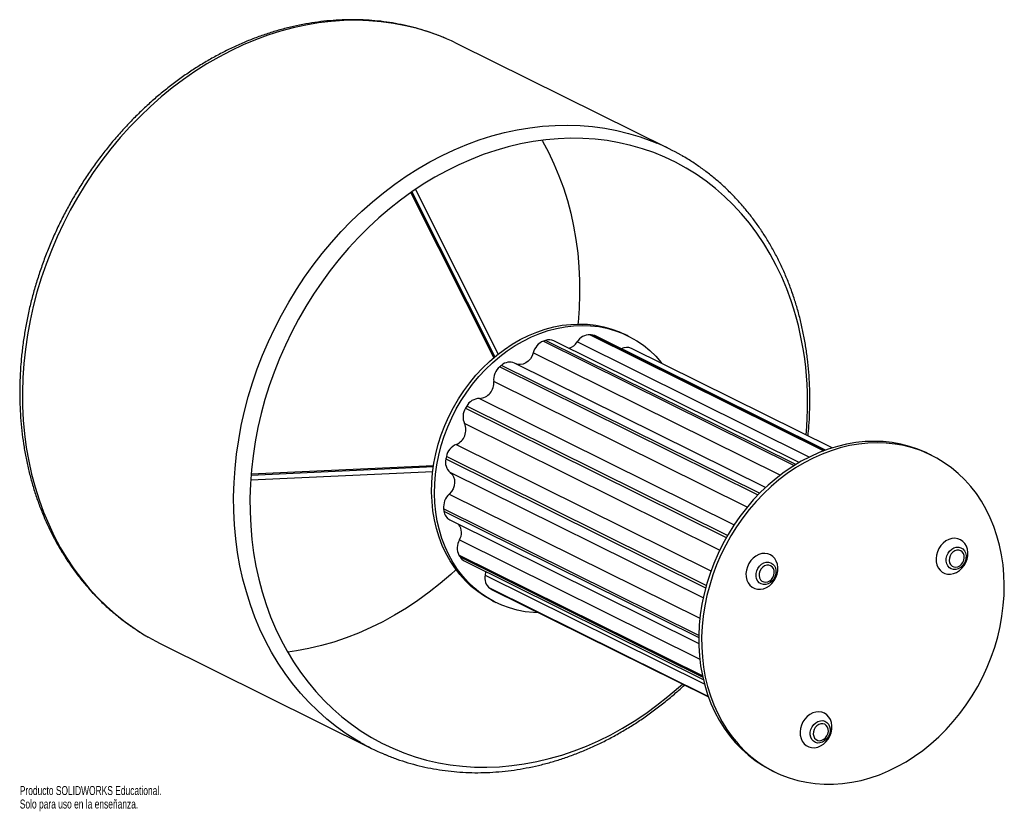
# Model space of a CAD drawing. Header units: millimetres. Extents: x 108 to 637, y -16 to 410.
import ezdxf

# ---------------------------------------------------------------- set-up
doc = ezdxf.new("R2010")
doc.units = ezdxf.units.MM
doc.styles.add('SLDTEXTSTYLE0', font='TXT', dxfattribs={"width": 0.7})

msp = doc.modelspace()

# ---------------------------------------------------------------- linework, layer by layer
at = {"color": 7, "linetype": 'Continuous', "lineweight": 25}
for p, q in [((457.22, 340.42), (343.65, 396.78)), ((320.78, 318.57), (365.25, 230.01)), ((362.91, 228.1), (318.33, 316.89)), ((318.85, 317.25), (363.4, 228.51)), ((541.29, 178.35), (417.57, 239.74)), ((435.12, 239.76), (433.57, 240.53)), ((527.1, 171.72), (395.22, 237.16)), ((544.74, 179.51), (436.91, 233.02)), ((508.95, 158.23), (374.07, 225.16)), ((598.19, 175.58), (596.65, 176.35)), ((232.39, 164.95), (330.46, 169.47)), ((330.54, 169.98), (232.44, 165.47)), ((232.21, 162.36), (330.11, 166.87)), ((339.31, 140.8), (473.08, 74.42)), ((347.03, 118.78), (475.48, 55.03)), ((362.2, 103.17), (361.72, 103.44)), ((362.2, 103.17), (478.27, 45.57)), ((362.45, 97.2), (364, 96.43)), ((183.63, 74.3), (297.2, 17.95)), ((512.19, 6.15), (513.74, 5.38))]:
    msp.add_line(p, q, dxfattribs=at)
at = {"color": 8, "linetype": 'Continuous', "lineweight": 25}
for p, q in [((414.64, 240.38), (540.35, 178)), ((540.85, 178.19), (415.74, 240.27)), ((389.6, 237), (524.42, 170.1)), ((525.26, 170.62), (390.72, 237.39)), ((532.51, 174.6), (407.72, 236.53)), ((516.76, 164.82), (384.1, 230.65)), ((366.07, 223.14), (504.9, 154.25)), ((505.75, 155.13), (367.04, 223.96)), ((499.03, 147.67), (362.83, 215.26)), ((488.48, 132.47), (348.32, 202.02)), ((355.15, 206.13), (492.04, 138.2)), ((347.64, 200.89), (487.82, 131.33)), ((484.31, 124.62), (347.15, 192.68)), ((342.72, 181.45), (479.64, 113.51)), ((477.11, 105.59), (337.39, 174.92)), ((337.12, 173.65), (476.77, 104.35)), ((475.45, 98.87), (339.45, 166.36)), ((338.94, 154.74), (473.68, 87.88)), ((473.08, 78.73), (335.93, 146.78)), ((336.1, 145.56), (473.06, 77.6)), ((344.39, 130.06), (473.63, 65.93)), ((475.06, 56.93), (344.16, 121.88)), ((344.74, 120.91), (475.23, 56.16)), ((358.24, 111.18), (476.06, 52.71)), ((478.2, 45.78), (360.82, 104.03)), ((361.72, 103.44), (478.26, 45.61))]:
    msp.add_line(p, q, dxfattribs=at)
at = {"color": 8, "linetype": 'Continuous', "lineweight": 25, "flags": 128}
for points in [[(337.44, 399.64), (334.21, 400.97), (328.07, 403.19), (321.82, 405.09), (315.44, 406.65), (308.97, 407.88), (302.41, 408.77), (295.77, 409.32), (289.07, 409.53), (282.32, 409.4), (275.53, 408.93), (268.72, 408.12), (261.9, 406.97), (255.08, 405.49), (248.28, 403.68), (241.51, 401.53), (234.79, 399.06), (228.12, 396.27), (221.52, 393.17), (215, 389.75), (208.57, 386.04), (202.26, 382.03), (196.06, 377.73), (190, 373.16), (184.08, 368.32), (178.32, 363.21), (172.72, 357.86), (167.3, 352.26), (162.08, 346.44), (157.04, 340.4), (152.22, 334.16), (147.62, 327.72), (143.24, 321.11), (139.1, 314.32), (135.2, 307.38), (131.56, 300.3), (128.17, 293.09), (125.05, 285.77), (122.2, 278.36), (119.62, 270.86), (117.33, 263.28), (115.33, 255.66), (113.61, 248), (112.19, 240.31), (111.07, 232.61), (110.24, 224.92), (109.71, 217.24), (109.49, 209.61), (109.57, 202.02), (109.94, 194.5), (110.62, 187.07), (111.6, 179.72), (112.88, 172.49), (114.45, 165.37), (116.32, 158.4), (118.47, 151.58), (120.9, 144.92), (123.62, 138.44), (126.61, 132.15), (129.87, 126.06), (133.39, 120.18), (137.16, 114.53), (141.19, 109.12), (145.45, 103.96), (149.94, 99.05), (154.66, 94.41), (159.59, 90.05), (164.72, 85.97), (170.05, 82.18), (175.56, 78.7), (177.3, 77.68)], [(291.17, 21.15), (289.13, 22.34), (283.61, 25.83), (278.29, 29.61), (273.15, 33.69), (268.22, 38.06), (263.51, 42.7), (259.01, 47.6), (254.75, 52.77), (250.73, 58.18), (246.95, 63.83), (243.43, 69.7), (240.18, 75.79), (237.19, 82.08), (234.47, 88.56), (232.03, 95.22), (229.88, 102.05), (228.02, 109.02), (226.44, 116.13), (225.17, 123.37), (224.19, 130.71), (223.51, 138.15), (223.13, 145.67), (223.05, 153.25), (223.28, 160.89), (223.8, 168.56), (224.63, 176.25), (225.76, 183.95), (227.18, 191.64), (228.89, 199.31), (230.9, 206.93), (233.19, 214.5), (235.76, 222), (238.61, 229.42), (241.74, 236.74), (245.12, 243.95), (248.77, 251.03), (252.67, 257.97), (256.81, 264.75), (261.18, 271.37), (265.79, 277.81), (270.61, 284.05), (275.64, 290.09), (280.87, 295.91), (286.29, 301.5), (291.88, 306.86), (297.65, 311.96), (303.57, 316.81), (309.63, 321.38), (315.82, 325.68), (322.14, 329.69), (328.56, 333.4), (335.08, 336.81), (341.68, 339.92), (348.35, 342.71), (355.08, 345.18), (361.85, 347.32), (368.65, 349.14), (375.47, 350.62), (382.29, 351.77), (389.1, 352.58), (395.88, 353.05), (402.63, 353.18), (409.34, 352.97), (415.97, 352.41), (422.54, 351.52), (429.01, 350.3), (435.38, 348.73), (441.64, 346.84), (447.77, 344.62), (450.59, 343.47)]]:
    msp.add_lwpolyline(points, dxfattribs=at)
at = {"color": 7, "linetype": 'Continuous', "lineweight": 25, "flags": 128}
for points in [[(343.65, 396.78), (340.2, 398.42), (337.44, 399.64)], [(522.82, 258.6), (520.42, 265.16), (517.73, 271.55), (514.77, 277.74), (511.55, 283.74), (508.06, 289.52), (504.32, 295.07), (500.33, 300.38), (496.1, 305.45), (491.64, 310.26), (486.96, 314.8), (482.07, 319.06), (476.98, 323.03), (471.69, 326.71), (466.22, 330.09), (460.59, 333.16), (454.79, 335.92), (448.85, 338.36), (442.77, 340.47), (436.56, 342.25), (430.25, 343.7), (423.84, 344.81), (417.35, 345.59), (410.78, 346.02), (404.15, 346.12), (397.48, 345.87), (390.78, 345.29), (384.06, 344.36), (377.33, 343.1), (370.62, 341.51), (363.92, 339.58), (357.26, 337.32), (350.65, 334.75), (344.1, 331.85), (337.63, 328.64), (331.25, 325.13), (324.97, 321.32), (318.8, 317.22), (312.76, 312.83), (306.86, 308.17), (301.11, 303.25), (295.52, 298.07), (290.1, 292.65), (284.87, 287), (279.83, 281.12), (275, 275.04), (270.39, 268.76), (266, 262.29), (261.84, 255.65), (257.92, 248.85), (254.25, 241.91), (250.84, 234.84), (247.69, 227.65), (244.81, 220.35), (242.21, 212.98), (239.89, 205.52), (237.85, 198.01), (236.1, 190.46), (234.65, 182.88), (233.49, 175.29), (232.63, 167.71), (232.07, 160.14), (231.82, 152.6), (231.86, 145.12), (232.21, 137.7), (232.85, 130.35), (233.8, 123.1), (235.04, 115.96), (236.58, 108.95), (238.42, 102.07), (240.54, 95.34), (242.94, 88.77), (245.62, 82.38), (248.58, 76.19), (251.81, 70.19), (255.3, 64.41), (259.04, 58.86), (263.03, 53.55), (267.26, 48.48), (271.71, 43.67), (276.39, 39.14), (281.29, 34.87), (286.38, 30.9), (291.67, 27.22), (297.13, 23.84), (302.77, 20.77), (308.57, 18.01), (314.51, 15.58), (320.59, 13.46), (326.79, 11.68), (333.11, 10.23), (339.52, 9.12), (346.01, 8.34), (352.58, 7.91), (359.2, 7.81), (365.88, 8.06), (372.58, 8.64), (379.3, 9.57), (386.03, 10.83), (392.74, 12.43), (399.44, 14.35), (406.1, 16.61), (412.71, 19.19), (419.25, 22.08), (425.73, 25.29), (432.11, 28.8), (438.39, 32.61), (444.56, 36.72), (450.6, 41.1), (456.5, 45.76), (462.25, 50.68), (464.28, 52.52)], [(388.75, 345.04), (389.04, 344.53), (392.27, 338.54), (395.23, 332.34), (397.91, 325.95), (400.32, 319.39), (402.44, 312.66), (404.27, 305.78), (405.81, 298.76), (407.05, 291.62), (408, 284.37), (408.65, 277.03), (408.99, 269.61), (409.04, 262.12), (408.78, 254.59), (408.22, 247.02), (408.14, 246.19)], [(362.45, 97.2), (361.66, 97.6), (357.86, 99.77), (354.24, 102.24), (350.82, 105.01), (347.6, 108.07), (344.62, 111.39), (341.87, 114.98), (339.37, 118.8), (337.13, 122.85), (335.17, 127.11), (333.48, 131.55), (332.09, 136.15), (330.99, 140.91), (330.19, 145.79), (329.69, 150.77), (329.49, 155.83), (329.6, 160.95), (330.02, 166.11), (330.74, 171.27), (331.77, 176.43), (333.08, 181.55), (334.69, 186.62), (336.58, 191.61), (338.74, 196.49), (341.17, 201.26), (343.86, 205.87), (346.78, 210.33), (349.94, 214.59), (353.3, 218.66), (356.87, 222.5), (360.62, 226.1), (364.54, 229.45), (368.61, 232.52), (372.81, 235.31), (377.12, 237.8), (381.53, 239.99), (386.01, 241.86), (390.54, 243.4), (395.11, 244.61), (399.68, 245.48), (404.26, 246.01), (408.8, 246.19), (413.29, 246.03), (417.72, 245.53), (422.06, 244.68), (426.29, 243.49), (430.4, 241.97), (433.57, 240.53)], [(387.16, 90.78), (384.27, 90.93), (379.84, 91.43), (375.5, 92.28), (371.27, 93.47), (367.17, 94.99), (363.21, 96.83), (359.41, 99), (355.79, 101.47), (352.37, 104.24), (349.15, 107.3), (346.17, 110.63), (343.42, 114.21), (340.92, 118.04), (338.68, 122.08), (336.72, 126.34), (335.03, 130.78), (333.64, 135.39), (332.54, 140.14), (331.73, 145.02), (331.24, 150), (331.04, 155.06), (331.15, 160.18), (331.57, 165.34), (332.29, 170.51), (333.31, 175.66), (334.63, 180.79), (336.24, 185.85), (338.13, 190.84), (340.29, 195.73), (342.72, 200.49), (345.41, 205.11), (348.33, 209.56), (351.48, 213.83), (354.85, 217.89), (358.42, 221.73), (362.17, 225.33), (366.09, 228.68), (370.16, 231.75), (374.36, 234.54), (378.67, 237.04), (383.08, 239.22), (387.56, 241.09), (392.09, 242.63), (396.65, 243.84), (401.23, 244.71), (405.8, 245.24), (410.35, 245.43), (414.84, 245.26), (419.27, 244.76), (423.61, 243.91), (427.84, 242.72), (431.94, 241.2), (435.91, 239.36), (439.7, 237.19), (443.32, 234.72), (446.75, 231.95), (449.96, 228.89), (452.95, 225.56), (453.63, 224.72)], [(384.1, 230.65), (383.5, 229.01), (382.6, 227.51), (381.45, 226.23), (380.1, 225.24), (378.64, 224.6), (377.14, 224.35), (375.68, 224.49), (375, 224.7)], [(596.65, 176.35), (595.28, 177.01), (590.91, 178.85), (586.41, 180.37), (581.79, 181.55), (577.07, 182.4), (572.26, 182.91), (567.39, 183.08), (562.47, 182.91), (557.52, 182.39), (552.55, 181.54), (547.6, 180.35), (542.67, 178.83), (537.78, 176.99), (532.96, 174.82), (528.21, 172.35), (523.57, 169.57), (519.03, 166.5), (514.63, 163.15), (510.38, 159.54), (506.29, 155.67), (502.38, 151.56), (498.66, 147.22), (495.15, 142.68), (491.87, 137.95), (488.81, 133.04), (486, 127.98), (483.44, 122.78), (481.15, 117.46), (479.13, 112.05), (477.39, 106.55), (475.93, 101.01), (474.77, 95.42), (473.91, 89.82), (473.34, 84.23), (473.07, 78.66), (473.11, 73.14), (473.45, 67.68), (474.09, 62.31), (475.03, 57.05), (476.27, 51.92), (477.8, 46.94)], [(479.35, 46.17), (481.16, 41.35), (483.25, 36.71), (485.61, 32.27), (488.23, 28.05), (491.1, 24.06), (494.22, 20.32), (497.56, 16.84), (501.13, 13.63), (504.89, 10.71), (508.85, 8.08), (512.98, 5.76), (517.27, 3.76), (521.71, 2.08), (526.27, 0.73), (530.94, -0.29), (535.71, -0.97), (540.55, -1.31), (545.45, -1.31), (550.39, -0.96), (555.35, -0.28), (560.31, 0.74), (565.25, 2.1), (570.16, 3.78), (575.02, 5.79), (579.81, 8.11), (584.51, 10.73), (589.1, 13.66), (593.57, 16.87), (597.9, 20.35), (602.07, 24.1), (606.07, 28.09), (609.89, 32.31), (613.5, 36.75), (616.9, 41.39), (620.07, 46.22), (623.01, 51.2), (625.7, 56.34), (628.12, 61.6), (630.28, 66.97), (632.16, 72.42), (633.76, 77.94), (635.07, 83.51), (636.08, 89.11), (636.8, 94.71), (637.21, 100.29), (637.33, 105.84), (637.14, 111.33), (636.65, 116.74), (635.86, 122.06), (634.77, 127.26), (633.39, 132.32), (631.72, 137.23), (629.76, 141.96), (627.54, 146.5), (625.05, 150.83), (622.3, 154.94), (619.3, 158.8), (616.07, 162.42), (612.61, 165.76), (608.95, 168.83), (605.08, 171.6), (601.04, 174.08), (596.82, 176.24), (592.46, 178.08), (587.96, 179.6), (583.34, 180.78), (578.62, 181.63), (573.81, 182.14), (568.94, 182.31), (564.02, 182.14), (559.06, 181.63), (554.1, 180.77), (549.15, 179.58), (544.22, 178.06), (539.33, 176.22), (534.51, 174.05), (529.76, 171.58), (525.11, 168.8), (520.58, 165.73), (516.18, 162.38), (511.93, 158.77), (507.84, 154.9), (503.93, 150.79), (500.21, 146.45), (496.7, 141.91), (493.41, 137.18), (490.36, 132.27), (487.55, 127.21), (484.99, 122.01), (482.7, 116.69), (480.68, 111.28), (478.94, 105.79), (477.48, 100.24), (476.32, 94.65), (475.45, 89.05), (474.89, 83.46), (474.62, 77.89), (474.66, 72.37), (475, 66.91), (475.64, 61.54), (476.58, 56.29), (477.82, 51.15), (479.35, 46.17)], [(339.45, 166.36), (340.5, 165.34), (341.27, 164.04), (341.71, 162.53), (341.82, 160.88), (341.57, 159.18), (340.98, 157.54), (340.09, 156.03), (338.94, 154.74)], [(601.13, 116.6), (601.82, 115.08), (602.78, 113.79), (603.97, 112.77), (605.35, 112.05), (606.87, 111.66), (608.47, 111.63), (610.1, 111.94), (611.69, 112.59), (613.2, 113.55), (614.56, 114.79), (615.73, 116.27), (616.66, 117.92), (617.32, 119.7), (617.69, 121.53), (617.75, 123.36), (617.5, 125.11), (616.95, 126.71), (616.12, 128.13), (615.04, 129.29), (613.76, 130.17), (612.3, 130.72), (610.73, 130.93), (609.11, 130.79), (607.49, 130.31), (605.93, 129.5), (604.49, 128.39), (603.22, 127.03), (602.17, 125.46), (601.37, 123.73), (600.85, 121.92), (600.64, 120.08), (600.73, 118.29), (601.13, 116.6)], [(498.95, 108.49), (499.64, 106.97), (500.6, 105.68), (501.79, 104.65), (503.17, 103.94), (504.69, 103.55), (506.29, 103.51), (507.91, 103.83), (509.51, 104.47), (511.02, 105.44), (512.38, 106.68), (513.54, 108.15), (514.48, 109.81), (515.14, 111.59), (515.51, 113.42), (515.57, 115.24), (515.32, 116.99), (514.77, 118.6), (513.94, 120.01), (512.86, 121.18), (511.57, 122.05), (510.12, 122.61), (508.55, 122.82), (506.93, 122.68), (505.31, 122.2), (503.75, 121.39), (502.31, 120.28), (501.04, 118.92), (499.99, 117.34), (499.19, 115.62), (498.67, 113.81), (498.46, 111.97), (498.55, 110.18), (498.95, 108.49)], [(616.46, 123.08), (616.75, 121.73), (616.72, 120.28), (616.39, 118.83), (615.77, 117.46), (614.9, 116.25), (613.82, 115.26), (612.6, 114.56), (611.32, 114.18), (610.04, 114.15), (608.84, 114.47), (607.8, 115.12), (606.96, 116.06), (606.38, 117.25), (606.1, 118.6), (606.12, 120.04), (606.45, 121.49), (607.08, 122.86), (607.95, 124.08), (609.03, 125.06), (610.24, 125.77), (611.53, 126.14), (612.8, 126.17), (614, 125.85), (615.05, 125.2), (615.89, 124.26), (616.46, 123.08)], [(607.95, 117.77), (608.46, 116.77), (609.22, 116.01), (610.17, 115.54), (611.23, 115.4), (612.34, 115.6), (613.4, 116.13), (614.35, 116.94), (615.1, 117.98), (615.61, 119.17), (615.83, 120.41), (615.75, 121.63), (615.38, 122.72), (614.74, 123.61), (613.88, 124.24), (612.87, 124.54), (611.77, 124.51), (610.68, 124.14), (609.66, 123.47), (608.8, 122.53), (608.17, 121.41), (607.8, 120.18), (607.73, 118.94), (607.95, 117.77)], [(514.28, 114.97), (514.57, 113.61), (514.54, 112.17), (514.21, 110.72), (513.59, 109.35), (512.71, 108.13), (511.64, 107.15), (510.42, 106.44), (509.14, 106.07), (507.86, 106.04), (506.66, 106.36), (505.61, 107.01), (504.78, 107.95), (504.2, 109.13), (503.92, 110.48), (503.94, 111.93), (504.27, 113.38), (504.9, 114.75), (505.77, 115.96), (506.85, 116.95), (508.06, 117.65), (509.35, 118.03), (510.62, 118.06), (511.82, 117.74), (512.87, 117.09), (513.71, 116.15), (514.28, 114.97)], [(342.56, 114.03), (339.75, 111.47), (333.99, 106.55), (328.09, 101.89), (322.05, 97.51), (315.88, 93.41), (309.6, 89.59), (303.22, 86.08), (296.75, 82.87), (290.2, 79.98), (283.59, 77.4), (276.93, 75.14), (270.24, 73.22), (263.52, 71.62), (256.79, 70.36), (252.1, 69.68)], [(358.35, 113.16), (358.36, 112.87), (358.24, 111.18)], [(505.77, 109.66), (506.28, 108.66), (507.04, 107.9), (507.99, 107.43), (509.05, 107.29), (510.16, 107.49), (511.22, 108.02), (512.17, 108.83), (512.92, 109.87), (513.43, 111.05), (513.65, 112.3), (513.57, 113.52), (513.2, 114.61), (512.56, 115.5), (511.7, 116.12), (510.69, 116.43), (509.59, 116.4), (508.49, 116.03), (507.48, 115.35), (506.62, 114.42), (505.99, 113.3), (505.62, 112.07), (505.55, 110.83), (505.77, 109.66)], [(177.3, 77.68), (181.24, 75.52), (183.63, 74.3)], [(477.8, 46.94), (479.61, 42.12), (481.7, 37.48), (484.06, 33.04), (486.68, 28.82), (489.55, 24.83), (492.67, 21.09), (496.01, 17.6), (499.58, 14.4), (503.34, 11.48), (507.3, 8.85), (511.43, 6.53), (512.19, 6.15)], [(528.04, 23.27), (528.73, 21.75), (529.69, 20.46), (530.88, 19.44), (532.25, 18.72), (533.77, 18.34), (535.37, 18.3), (537, 18.61), (538.6, 19.26), (540.1, 20.22), (541.46, 21.46), (542.63, 22.94), (543.56, 24.59), (544.22, 26.37), (544.59, 28.2), (544.65, 30.03), (544.4, 31.78), (543.86, 33.39), (543.03, 34.8), (541.95, 35.96), (540.66, 36.84), (539.21, 37.39), (537.64, 37.6), (536.02, 37.46), (534.4, 36.98), (532.84, 36.17), (531.4, 35.07), (530.13, 33.7), (529.08, 32.13), (528.28, 30.4), (527.76, 28.59), (527.54, 26.75), (527.64, 24.96), (528.04, 23.27)], [(543.37, 29.75), (543.65, 28.4), (543.63, 26.96), (543.3, 25.51), (542.67, 24.13), (541.8, 22.92), (540.72, 21.93), (539.51, 21.23), (538.22, 20.85), (536.95, 20.82), (535.75, 21.14), (534.7, 21.79), (533.86, 22.73), (533.29, 23.92), (533, 25.27), (533.03, 26.71), (533.36, 28.16), (533.98, 29.53), (534.86, 30.75), (535.93, 31.74), (537.15, 32.44), (538.43, 32.82), (539.71, 32.85), (540.91, 32.53), (541.96, 31.87), (542.79, 30.93), (543.37, 29.75)], [(534.86, 24.44), (535.37, 23.44), (536.13, 22.68), (537.07, 22.21), (538.14, 22.07), (539.24, 22.28), (540.31, 22.8), (541.25, 23.61), (542.01, 24.65), (542.51, 25.84), (542.74, 27.09), (542.66, 28.3), (542.29, 29.39), (541.65, 30.29), (540.79, 30.91), (539.77, 31.21), (538.68, 31.18), (537.58, 30.81), (536.57, 30.14), (535.71, 29.2), (535.07, 28.08), (534.71, 26.85), (534.63, 25.61), (534.86, 24.44)]]:
    msp.add_lwpolyline(points, dxfattribs=at)
at = {"color": 7, "linetype": 'Continuous', "lineweight": 25}
for centre, radius, start, end in [((403.76, 232.69), 120.27, 60.1232, 67.0825), ((357.17, 203.89), 174.45, 354.2635, 18.2747), ((414.42, 232.63), 7.75, 88.3465, 149.8112), ((409.91, 187.2), 53.39, 83.7355, 84.9171), ((415.16, 234.88), 5.42, 63.651, 83.896), ((392.95, 228.54), 9.1, 111.5925, 166.5672), ((411.71, 174.74), 66.07, 108.5228, 109.5479), ((392.7, 231.89), 5.84, 64.4548, 109.8164), ((401.03, 240.63), 7.85, 287.1467, 328.4793), ((434.35, 227.57), 6.02, 64.8749, 118.7697), ((372.27, 215.98), 9.47, 130.8763, 184.3667), ((419.56, 160.99), 81.99, 129.8333, 130.7209), ((371.47, 219.23), 6.48, 66.3794, 133.1311), ((354.68, 214.32), 8.21, 273.328, 6.5487), ((426.51, 154.74), 91.38, 148.8409, 149.6667), ((355.24, 198.24), 7.89, 90.6504, 151.3499), ((354.92, 196.33), 8.59, 147.9527, 205.1933), ((339.45, 189.23), 8.44, 292.8321, 24.0837), ((346.38, 173.03), 9.19, 113.4819, 168.1061), ((423.08, 155.71), 87.81, 167.362, 168.21), ((343.96, 171.82), 7.08, 165.023, 230.4934), ((345.31, 147.78), 9.44, 132.487, 186.1036), ((409.12, 156.11), 73.78, 187.2674, 188.2198), ((342.23, 146.23), 6.17, 186.2304, 241.7735), ((337.94, 134.05), 7.58, 328.2789, 34.963), ((351.68, 125.76), 8.46, 149.4627, 207.2904), ((394.67, 151.29), 58.45, 210.1995, 211.3118), ((349.53, 123.77), 5.58, 210.7641, 243.3309), ((365, 109.57), 6.95, 166.6698, 233.017), ((388.65, 146.06), 50.42, 236.4906, 237.7181), ((350.66, 125.68), 120.27, 240.3535, 246.8533)]:
    msp.add_arc(centre, radius, start, end, dxfattribs=at)
for points, knots in [([(337.27, 399.72), (337.19, 399.75), (335.22, 400.65), (331.24, 402.15), (325.31, 404.18), (319.27, 405.88), (313.13, 407.3), (306.9, 408.41), (300.6, 409.22), (294.23, 409.72), (287.81, 409.91), (281.34, 409.8), (274.84, 409.39), (268.32, 408.66), (261.79, 407.63), (255.26, 406.3), (248.75, 404.67), (242.26, 402.74), (235.81, 400.51), (229.41, 397.99), (223.06, 395.18), (216.79, 392.09), (210.6, 388.73), (204.51, 385.09), (198.52, 381.19), (192.64, 377.03), (186.89, 372.63), (181.28, 367.98), (175.81, 363.1), (170.5, 357.99), (165.35, 352.67), (160.37, 347.14), (155.58, 341.42), (150.97, 335.5), (146.57, 329.42), (142.37, 323.17), (138.38, 316.76), (134.62, 310.21), (131.08, 303.53), (127.78, 296.73), (124.71, 289.82), (121.89, 282.82), (119.32, 275.73), (117, 268.57), (114.94, 261.35), (113.14, 254.09), (111.61, 246.79), (110.34, 239.47), (109.35, 232.14), (108.62, 224.82), (108.18, 217.52), (108, 210.25), (108.1, 203.02), (108.48, 195.84), (109.13, 188.74), (110.05, 181.72), (111.25, 174.79), (112.72, 167.97), (114.45, 161.27), (116.45, 154.7), (118.72, 148.27), (121.23, 142), (124.01, 135.89), (127.02, 129.96), (130.28, 124.22), (133.78, 118.68), (137.5, 113.34), (141.45, 108.22), (145.61, 103.33), (149.98, 98.67), (154.55, 94.26), (159.31, 90.1), (164.25, 86.19), (169.37, 82.56), (173.67, 79.76), (176.32, 78.27), (177.15, 77.81)], [0, 0, 0, 0, 0.000541, 0.014191, 0.027841, 0.041495, 0.055154, 0.068821, 0.082496, 0.096181, 0.109878, 0.123586, 0.137307, 0.15104, 0.164786, 0.178544, 0.192314, 0.206094, 0.219885, 0.233686, 0.247495, 0.261312, 0.275136, 0.288966, 0.302802, 0.316641, 0.330485, 0.344331, 0.358181, 0.372032, 0.385885, 0.39974, 0.413596, 0.427452, 0.44131, 0.455168, 0.469027, 0.482886, 0.496745, 0.510605, 0.524466, 0.538327, 0.552188, 0.566049, 0.579911, 0.593773, 0.607635, 0.621497, 0.635359, 0.64922, 0.66308, 0.676939, 0.690796, 0.704651, 0.718503, 0.732352, 0.746196, 0.760035, 0.773868, 0.787694, 0.801512, 0.815321, 0.82912, 0.842908, 0.856685, 0.870449, 0.8842, 0.897938, 0.911664, 0.925376, 0.939075, 0.952763, 0.966441, 0.980109, 0.99377, 1, 1, 1, 1]), ([(523.79, 261.7), (523.38, 262.86), (522.23, 266.16), (520.14, 271.49), (517.42, 277.63), (514.45, 283.6), (511.24, 289.38), (507.79, 294.96), (504.11, 300.34), (500.2, 305.5), (496.08, 310.44), (491.76, 315.14), (487.23, 319.61), (482.5, 323.82), (477.6, 327.78), (472.51, 331.47), (467.93, 334.5), (464.97, 336.19), (463.83, 336.85)], [0, 0, 0, 0, 0.035769, 0.102031, 0.168264, 0.234445, 0.300571, 0.366639, 0.432646, 0.498589, 0.56447, 0.630288, 0.696046, 0.761746, 0.827395, 0.892999, 0.958564, 1, 1, 1, 1]), ([(531.8, 185.93), (531.98, 187.74), (532.39, 191.99), (532.73, 198.65), (532.85, 205.92), (532.7, 213.14), (532.27, 220.3), (531.56, 227.39), (530.58, 234.39), (529.33, 241.3), (527.81, 248.1), (526.05, 254.65), (524.65, 259.16), (523.87, 261.45), (523.79, 261.7)], [0, 0, 0, 0, 0.068572, 0.161217, 0.253852, 0.346475, 0.439083, 0.53167, 0.624232, 0.716765, 0.809261, 0.901715, 0.989162, 1, 1, 1, 1]), ([(303.56, 15.04), (304.03, 14.83), (306.39, 13.77), (310.78, 12.15), (316.73, 10.18), (322.8, 8.53), (328.95, 7.18), (335.2, 6.13), (341.51, 5.38), (347.89, 4.94), (354.33, 4.81), (360.8, 4.98), (367.31, 5.46), (373.83, 6.24), (380.36, 7.33), (386.89, 8.72), (393.4, 10.41), (399.88, 12.41), (406.32, 14.69), (412.71, 17.27), (419.04, 20.13), (425.3, 23.28), (431.47, 26.7), (437.54, 30.39), (443.51, 34.34), (449.36, 38.54), (455.08, 43), (460.43, 47.47), (463.79, 50.56), (465.34, 51.99)], [0, 0, 0, 0, 0.009261, 0.047268, 0.085281, 0.123304, 0.161344, 0.199404, 0.23749, 0.275604, 0.31375, 0.35193, 0.390143, 0.428392, 0.466675, 0.504992, 0.543342, 0.581722, 0.62013, 0.658564, 0.697022, 0.735501, 0.773999, 0.812513, 0.851042, 0.889582, 0.928133, 0.966692, 1, 1, 1, 1])]:
    msp.add_open_spline(points, degree=3, knots=knots, dxfattribs=at)

# ---------------------------------------------------------------- texts
at = {"color": 7, "linetype": 'Continuous', "char_height": 4.8336, "attachment_point": 1, "style": 'SLDTEXTSTYLE0'}
for s, insert in [('Producto SOLIDWORKS Educational.', (108.1, -2.33)), ('Solo para uso en la enseñanza.', (108.1, -9.58))]:
    msp.add_mtext(s, dxfattribs=dict(at, insert=insert))

doc.saveas('drawing.dxf')
